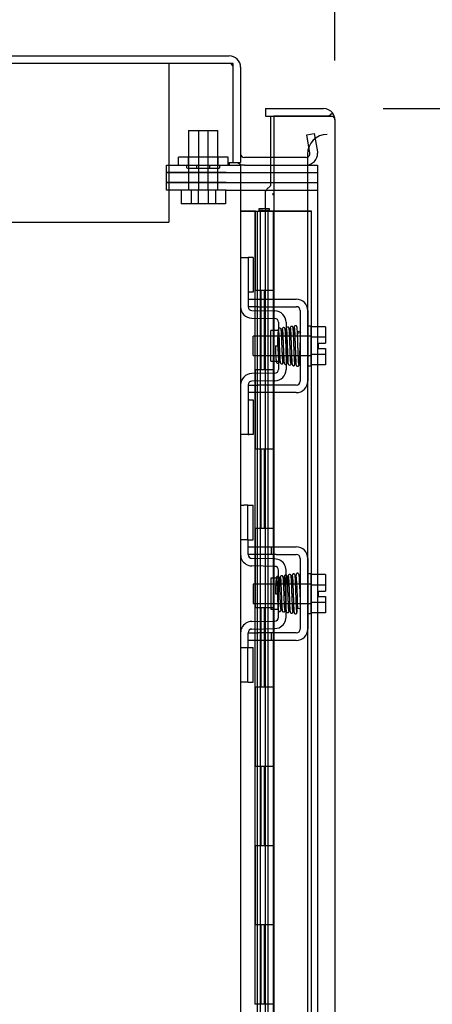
# Model space of a CAD drawing. Header units: inches. Extents: x 1 to 359, y -2 to 239.
# Tile 11 of 51: x 33.56 to 38.75, y 138.55 to 150.97. Entities that reach past the tile are written whole.
import ezdxf
from ezdxf.enums import TextEntityAlignment as Align
from ezdxf.lldxf.tags import DXFTag

# ---------------------------------------------------------------- set-up
doc = ezdxf.new("R2010")
doc.units = ezdxf.units.IN
doc.header["$MEASUREMENT"] = 0
for name, color, linetype in [('COM50677', 7, 'Continuous'), ('COM51497', 7, 'Continuous'), ('COM51498', 7, 'Continuous'), ('COM55595-1', 7, 'Continuous'), ('COM55597-1', 7, 'Continuous'), ('COM55607-1', 7, 'Continuous'), ('COM70098', 7, 'Continuous'), ('COM70112-1', 7, 'Continuous'), ('COM70220', 7, 'Continuous'), ('COM71181-1', 7, 'Continuous'), ('Default', 7, 'Continuous'), ('GSK86006', 7, 'Continuous'), ('NTS86070', 7, 'Continuous'), ('SCC180005', 7, 'Continuous'), ('SCC19011', 7, 'Continuous'), ('SPR20280', 7, 'Continuous'), ('WAF25367', 7, 'Continuous')]:
    doc.layers.add(name, color=color, linetype=linetype)
doc.styles.add('SEACAD_Times_New_Roman', font='times.ttf')
tags = doc.linetypes.add('HIDDEN2', pattern=[0.1875, 0.125, -0.0625]).pattern_tags.tags
tags[6:7] = [DXFTag(74, 4), DXFTag(75, 0), DXFTag(340, '0'), DXFTag(46, 0.0), DXFTag(50, 0.0), DXFTag(44, 0.0), DXFTag(45, 0.0)]
tags[4:5] = [DXFTag(74, 4), DXFTag(75, 0), DXFTag(340, '0'), DXFTag(46, 0.0), DXFTag(50, 0.0), DXFTag(44, 0.0), DXFTag(45, 0.0)]
doc.dimstyles.new('HAMMOND_(STH_-_300x200)', dxfattribs={"dimtxt": 1.5, "dimasz": 1.875, "dimexe": 0.75, "dimexo": 0.75, "dimgap": 0.375, "dimtad": 0, "dimtih": 1, "dimtoh": 1, "dimzin": 0, "dimdsep": 46, "dimtxsty": 'SEACAD_Times_New_Roman', "dimblk1": '_SE_FILLED', "dimblk2": '_SE_FILLED', "dimsah": 1, "dimcen": 0.75, "dimadec": 0, "dimazin": 0, "dimtfac": 0.8, "dimtofl": 0, "dimtmove": 0, "dimatfit": 3, "dimfxl": 0, "dimtolj": 1, "dimtzin": 0, "dimarcsym": 0})

# ---------------------------------------------------------------- blocks, each defined once
blk = doc.blocks.new('SE3')
at = {"layer": 'COM50677', "color": 7, "linetype": 'HIDDEN2'}
for p, q in [((35.433, 150.413), (35.433, 150.228)), ((35.433, 150.228), (35.433, 148.413)), ((23.933, 148.413), (35.433, 148.413))]:
    blk.add_line(p, q, dxfattribs=at)
at = {"layer": 'COM51497', "color": 7, "linetype": 'HIDDEN2'}
for p, q in [((36.434, 147.442), (36.559, 147.442)), ((36.559, 147.442), (37.041, 147.442)), ((36.559, 147.347), (36.434, 147.347)), ((36.559, 147.347), (37.041, 147.347)), ((37.089, 147.299), (37.089, 146.407)), ((37.184, 147.299), (37.184, 146.407)), ((36.434, 146.359), (36.559, 146.359)), ((36.559, 146.264), (36.434, 146.264)), ((37.041, 146.359), (36.559, 146.359)), ((37.041, 146.264), (36.559, 146.264)), ((36.434, 144.317), (36.559, 144.317)), ((36.434, 144.222), (36.434, 144.259)), ((36.559, 144.317), (36.726, 144.317)), ((36.726, 144.317), (36.786, 144.317)), ((36.726, 144.317), (36.726, 144.222)), ((36.786, 144.317), (37.041, 144.317)), ((36.559, 144.222), (36.434, 144.222)), ((36.726, 144.222), (36.559, 144.222)), ((36.786, 144.222), (36.726, 144.222)), ((36.786, 144.222), (37.041, 144.222)), ((37.089, 144.174), (37.089, 143.282)), ((37.184, 144.174), (37.184, 143.282)), ((36.434, 143.234), (36.559, 143.234)), ((36.434, 143.197), (36.434, 143.234)), ((36.559, 143.139), (36.434, 143.139)), ((36.726, 143.234), (36.559, 143.234)), ((36.726, 143.139), (36.559, 143.139)), ((36.786, 143.234), (36.726, 143.234)), ((36.726, 143.234), (36.726, 143.139)), ((36.786, 143.139), (36.726, 143.139)), ((37.041, 143.234), (36.786, 143.234)), ((37.041, 143.139), (36.786, 143.139))]:
    blk.add_line(p, q, dxfattribs=at)
for centre, radius, start, end in [((37.041, 147.299), 0.143, 0, 90), ((37.041, 147.299), 0.048, 0, 90), ((37.041, 146.407), 0.143, 270, 0), ((37.041, 146.407), 0.048, 270, 0), ((37.041, 144.174), 0.143, 0, 90), ((37.041, 144.174), 0.048, 0, 90), ((37.041, 143.282), 0.143, 270, 0), ((37.041, 143.282), 0.048, 270, 0)]:
    blk.add_arc(centre, radius, start, end, dxfattribs=at)
at = {"layer": 'COM51498', "color": 7, "linetype": 'HIDDEN2'}
for p, q in [((36.339, 147.968), (36.434, 147.968)), ((36.434, 147.968), (36.434, 147.718)), ((36.448, 147.968), (36.434, 147.968)), ((36.498, 147.968), (36.448, 147.968)), ((36.498, 147.968), (36.498, 147.531)), ((36.434, 147.718), (36.434, 147.346)), ((36.434, 147.531), (36.448, 147.531)), ((36.498, 147.531), (36.448, 147.531)), ((36.481, 147.298), (36.77, 147.293)), ((36.479, 147.203), (36.768, 147.198)), ((36.816, 147.15), (36.816, 146.556)), ((36.911, 147.15), (36.911, 146.556)), ((36.721, 146.658), (36.721, 147.048)), ((36.816, 147.048), (36.721, 147.048)), ((36.721, 146.658), (36.816, 146.658)), ((36.768, 146.508), (36.479, 146.503)), ((36.77, 146.413), (36.481, 146.408)), ((36.434, 146.36), (36.434, 145.987)), ((36.448, 146.174), (36.434, 146.174)), ((36.448, 146.174), (36.498, 146.174)), ((36.498, 146.174), (36.498, 145.737)), ((36.434, 145.987), (36.434, 145.737)), ((36.434, 145.737), (36.339, 145.737)), ((36.434, 145.737), (36.448, 145.737)), ((36.498, 145.737), (36.448, 145.737)), ((36.339, 144.843), (36.38, 144.843)), ((36.431, 144.843), (36.38, 144.843)), ((36.431, 144.843), (36.498, 144.843)), ((36.431, 144.406), (36.431, 144.843)), ((36.498, 144.406), (36.498, 144.843)), ((36.38, 144.406), (36.339, 144.406)), ((36.431, 144.406), (36.38, 144.406)), ((36.431, 144.406), (36.498, 144.406)), ((36.434, 144.259), (36.434, 144.406)), ((36.77, 144.168), (36.481, 144.173)), ((36.824, 144.156), (36.77, 144.168)), ((36.768, 144.073), (36.479, 144.078)), ((36.816, 143.431), (36.816, 144.025)), ((36.911, 143.431), (36.911, 144.025)), ((36.721, 143.923), (36.721, 143.533)), ((36.816, 143.923), (36.721, 143.923)), ((36.721, 143.533), (36.816, 143.533)), ((36.479, 143.378), (36.768, 143.383)), ((36.481, 143.283), (36.77, 143.288)), ((36.77, 143.288), (36.824, 143.299)), ((36.434, 143.049), (36.434, 143.197)), ((36.339, 143.049), (36.38, 143.049)), ((36.38, 143.049), (36.431, 143.049)), ((36.431, 143.049), (36.498, 143.049)), ((36.431, 142.612), (36.431, 143.049)), ((36.498, 142.612), (36.498, 143.049)), ((36.38, 142.612), (36.339, 142.612)), ((36.431, 142.612), (36.38, 142.612)), ((36.431, 142.612), (36.498, 142.612))]:
    blk.add_line(p, q, dxfattribs=at)
for centre, radius, start, end in [((36.482, 147.346), 0.143, 180, 269), ((36.482, 147.346), 0.048, 180, 269), ((36.768, 147.15), 0.143, 0, 89), ((36.768, 147.15), 0.048, 0, 89), ((36.482, 146.36), 0.143, 91, 180), ((36.768, 146.556), 0.048, 271, 0), ((36.768, 146.556), 0.143, 271, 0), ((36.482, 146.36), 0.048, 91, 180), ((36.482, 144.221), 0.143, 180, 206.9082), ((36.482, 144.221), 0.143, 206.9082, 269), ((36.482, 144.221), 0.048, 180, 269), ((36.768, 144.025), 0.143, 0, 66.6665), ((36.768, 144.025), 0.048, 0, 89), ((36.768, 143.431), 0.048, 271, 0), ((36.768, 143.431), 0.143, 293.3335, 0), ((36.482, 143.235), 0.143, 153.0918, 180), ((36.482, 143.235), 0.143, 91, 153.0918), ((36.482, 143.235), 0.048, 91, 180)]:
    blk.add_arc(centre, radius, start, end, dxfattribs=at)
at = {"layer": 'COM55595-1', "color": 7, "linetype": 'HIDDEN2'}
blk.add_arc((36.97, 148.776), 0.224, 179.797, 186.1302, dxfattribs=at)
at = {"layer": 'COM55597-1', "color": 7, "linetype": 'Continuous'}
for p, q in [((36.651, 149.845), (36.651, 149.75)), ((36.651, 149.845), (37.383, 149.845)), ((36.651, 149.75), (37.383, 149.75)), ((36.72, 149.75), (36.756, 149.75)), ((36.72, 149.228), (36.72, 149.75)), ((36.756, 149.75), (36.756, 91.353)), ((37.383, 149.75), (36.756, 149.75)), ((37.383, 149.75), (37.383, 149.75)), ((37.445, 149.75), (37.383, 149.75)), ((37.383, 149.75), (37.496, 149.75)), ((37.445, 149.75), (37.496, 149.789)), ((37.526, 149.702), (37.526, 91.401)), ((37.526, 149.702), (37.526, 149.702)), ((37.526, 149.702), (37.526, 149.702))]:
    blk.add_line(p, q, dxfattribs=at)
at = {"layer": 'COM55597-1', "color": 7, "linetype": 'HIDDEN2'}
for p, q in [((36.72, 148.875), (36.72, 149.228)), ((36.65, 148.777), (36.65, 125.115))]:
    blk.add_line(p, q, dxfattribs=at)
at = {"layer": 'COM55597-1', "color": 7, "linetype": 'Continuous'}
for start, end in [(37.5036, 90), (0.1561, 37.5036), (0, 0.0762)]:
    blk.add_arc((37.383, 149.702), 0.143, start, end, dxfattribs=at)
blk.add_open_spline([(37.496, 149.75), (37.505, 149.742), (37.513, 149.734), (37.52, 149.722), (37.522, 149.718), (37.525, 149.71), (37.525, 149.706), (37.526, 149.702)], degree=3, knots=[0, 0, 0, 0, 0.5, 0.5, 0.75, 0.75, 1, 1, 1, 1], dxfattribs=at)
at = {"layer": 'COM55597-1', "color": 7, "linetype": 'HIDDEN2'}
blk.add_open_spline([(36.65, 148.777), (36.65, 148.779), (36.651, 148.781), (36.652, 148.793), (36.655, 148.803), (36.667, 148.824), (36.675, 148.834), (36.695, 148.854), (36.707, 148.864), (36.72, 148.875)], degree=3, knots=[0.2029594, 0.2029594, 0.2029594, 0.2029594, 0.25, 0.25, 0.5, 0.5, 0.75, 0.75, 1, 1, 1, 1], dxfattribs=at)
at = {"layer": 'COM55607-1', "color": 7, "linetype": 'Continuous'}
for p, q in [((36.339, 148.551), (36.55, 148.551)), ((36.55, 148.551), (36.754, 148.551)), ((36.55, 147.551), (36.55, 148.551)), ((36.574, 148.56), (36.574, 148.586)), ((36.574, 148.586), (36.624, 148.586)), ((36.624, 148.56), (36.574, 148.56)), ((36.587, 148.56), (36.587, 148.551)), ((36.624, 148.586), (36.649, 148.586)), ((36.624, 148.56), (36.649, 148.56)), ((36.649, 148.586), (36.699, 148.586)), ((36.699, 148.56), (36.649, 148.56)), ((36.687, 148.551), (36.687, 148.56)), ((36.699, 148.586), (36.699, 148.56)), ((36.754, 148.551), (36.756, 148.551)), ((36.754, 147.551), (36.754, 148.551)), ((36.754, 147.551), (36.55, 147.551)), ((36.55, 146.551), (36.55, 147.551)), ((36.754, 147.551), (36.55, 147.551)), ((36.754, 146.551), (36.754, 147.551)), ((36.754, 146.551), (36.55, 146.551)), ((36.754, 146.551), (36.55, 146.551)), ((36.55, 145.551), (36.55, 146.551)), ((36.754, 145.551), (36.754, 146.551)), ((36.754, 145.551), (36.55, 145.551)), ((36.55, 144.551), (36.55, 145.551)), ((36.754, 145.551), (36.55, 145.551)), ((36.754, 144.551), (36.754, 145.551)), ((36.754, 144.551), (36.55, 144.551)), ((36.754, 144.551), (36.55, 144.551)), ((36.55, 143.551), (36.55, 144.551)), ((36.754, 143.551), (36.754, 144.551)), ((36.754, 143.551), (36.55, 143.551)), ((36.55, 142.551), (36.55, 143.551)), ((36.754, 143.551), (36.55, 143.551)), ((36.754, 142.551), (36.754, 143.551)), ((36.754, 142.551), (36.55, 142.551)), ((36.754, 142.551), (36.55, 142.551)), ((36.55, 141.551), (36.55, 142.551)), ((36.754, 141.551), (36.754, 142.551)), ((36.754, 141.551), (36.55, 141.551)), ((36.55, 140.551), (36.55, 141.551)), ((36.754, 141.551), (36.55, 141.551)), ((36.754, 140.551), (36.754, 141.551)), ((36.754, 140.551), (36.55, 140.551)), ((36.754, 140.551), (36.55, 140.551)), ((36.55, 139.551), (36.55, 140.551)), ((36.754, 139.551), (36.754, 140.551)), ((36.754, 139.551), (36.55, 139.551)), ((36.55, 138.551), (36.55, 139.551)), ((36.754, 139.551), (36.55, 139.551)), ((36.754, 138.551), (36.754, 139.551)), ((36.754, 138.551), (36.55, 138.551)), ((36.754, 138.551), (36.55, 138.551)), ((36.55, 137.551), (36.55, 138.551)), ((36.754, 137.551), (36.754, 138.551))]:
    blk.add_line(p, q, dxfattribs=at)
at = {"layer": 'COM55607-1', "color": 7, "linetype": 'HIDDEN2'}
for p, q in [((36.401, 148.551), (36.339, 148.551)), ((36.525, 148.551), (36.401, 148.551)), ((36.52, 148.551), (36.52, 147.551)), ((36.525, 148.551), (36.647, 148.551)), ((36.525, 147.551), (36.525, 148.551)), ((36.587, 148.551), (36.587, 92.551)), ((36.647, 148.551), (36.647, 147.551)), ((36.647, 148.551), (36.687, 148.551)), ((36.687, 92.551), (36.687, 148.551)), ((36.692, 148.551), (36.687, 148.551)), ((36.717, 148.551), (36.692, 148.551)), ((37.232, 148.551), (36.717, 148.551)), ((36.756, 148.551), (37.232, 148.551)), ((37.232, 92.551), (37.232, 148.551)), ((36.55, 147.551), (36.52, 147.551)), ((36.52, 147.551), (36.52, 146.551)), ((36.647, 147.551), (36.52, 147.551)), ((36.595, 147.551), (36.595, 146.551)), ((36.637, 147.551), (36.637, 146.551)), ((36.692, 147.551), (36.637, 147.551)), ((36.55, 146.551), (36.52, 146.551)), ((36.647, 146.551), (36.52, 146.551)), ((36.52, 146.551), (36.52, 145.551)), ((36.525, 145.551), (36.525, 146.551)), ((36.692, 146.551), (36.637, 146.551)), ((36.647, 146.551), (36.647, 145.551)), ((36.55, 145.551), (36.52, 145.551)), ((36.52, 145.551), (36.52, 144.551)), ((36.647, 145.551), (36.52, 145.551)), ((36.595, 145.551), (36.595, 144.551)), ((36.637, 145.551), (36.637, 144.551)), ((36.692, 145.551), (36.637, 145.551)), ((36.55, 144.551), (36.52, 144.551)), ((36.647, 144.551), (36.52, 144.551)), ((36.52, 144.551), (36.52, 143.551)), ((36.525, 143.551), (36.525, 144.551)), ((36.692, 144.551), (36.637, 144.551)), ((36.647, 144.551), (36.647, 143.551)), ((36.55, 143.551), (36.52, 143.551)), ((36.52, 143.551), (36.52, 142.551)), ((36.647, 143.551), (36.52, 143.551)), ((36.595, 143.551), (36.595, 142.551)), ((36.637, 143.551), (36.637, 142.551)), ((36.692, 143.551), (36.637, 143.551)), ((36.55, 142.551), (36.52, 142.551)), ((36.647, 142.551), (36.52, 142.551)), ((36.52, 142.551), (36.52, 141.551)), ((36.525, 141.551), (36.525, 142.551)), ((36.692, 142.551), (36.637, 142.551)), ((36.647, 142.551), (36.647, 141.551)), ((36.55, 141.551), (36.52, 141.551)), ((36.52, 141.551), (36.52, 140.551)), ((36.647, 141.551), (36.52, 141.551)), ((36.595, 141.551), (36.595, 140.551)), ((36.637, 141.551), (36.637, 140.551)), ((36.692, 141.551), (36.637, 141.551)), ((36.55, 140.551), (36.52, 140.551)), ((36.647, 140.551), (36.52, 140.551)), ((36.52, 140.551), (36.52, 139.551)), ((36.525, 139.551), (36.525, 140.551)), ((36.692, 140.551), (36.637, 140.551)), ((36.647, 140.551), (36.647, 139.551)), ((36.55, 139.551), (36.52, 139.551)), ((36.52, 139.551), (36.52, 138.551)), ((36.647, 139.551), (36.52, 139.551)), ((36.595, 139.551), (36.595, 138.551)), ((36.637, 139.551), (36.637, 138.551)), ((36.692, 139.551), (36.637, 139.551)), ((36.55, 138.551), (36.52, 138.551))]:
    blk.add_line(p, q, dxfattribs=at)
at = {"layer": 'COM70098', "color": 7, "linetype": 'HIDDEN2'}
for p, q in [((35.407, 149.038), (35.407, 149.133)), ((35.407, 149.133), (36.157, 149.133)), ((36.157, 149.133), (36.196, 149.133)), ((36.157, 149.038), (35.407, 149.038)), ((36.157, 149.038), (37.306, 149.038)), ((35.407, 148.818), (35.407, 148.913)), ((35.407, 148.913), (36.157, 148.913)), ((36.157, 148.913), (37.306, 148.913)), ((36.157, 148.818), (35.407, 148.818)), ((36.157, 148.818), (37.306, 148.818))]:
    blk.add_line(p, q, dxfattribs=at)
at = {"layer": 'COM70112-1', "color": 7, "linetype": 'Continuous'}
for p, q in [((23.746, 150.508), (36.196, 150.508)), ((36.339, 150.365), (36.339, 149.163)), ((36.756, 149.228), (36.387, 149.228)), ((36.244, 149.163), (36.339, 149.163))]:
    blk.add_line(p, q, dxfattribs=at)
at = {"layer": 'COM70112-1', "color": 7, "linetype": 'HIDDEN2'}
for p, q in [((37.172, 149.513), (37.265, 149.53)), ((37.212, 149.284), (37.172, 149.513)), ((37.265, 149.53), (37.306, 149.301)), ((37.165, 149.228), (36.756, 149.228)), ((37.212, 149.266), (37.212, 149.284)), ((37.306, 149.301), (37.308, 149.283))]:
    blk.add_line(p, q, dxfattribs=at)
at = {"layer": 'COM70112-1', "color": 7, "linetype": 'Continuous'}
for centre, radius, start, end in [((36.196, 150.365), 0.143, 0, 90), ((36.387, 149.276), 0.048, 180, 270), ((36.387, 149.276), 0.143, 232.2051, 270)]:
    blk.add_arc(centre, radius, start, end, dxfattribs=at)
at = {"layer": 'COM70112-1', "color": 7, "linetype": 'HIDDEN2'}
for centre, radius, start, end in [((36.196, 150.365), 0.048, 0, 90), ((37.165, 149.276), 0.143, 270, 2.9658), ((37.165, 149.276), 0.048, 270, 348.6027)]:
    blk.add_arc(centre, radius, start, end, dxfattribs=at)
at = {"layer": 'COM70220', "color": 7, "linetype": 'HIDDEN2'}
for p, q in [((37.181, 149.269), (37.181, 149.019)), ((37.181, 149.019), (37.181, 91.872))]:
    blk.add_line(p, q, dxfattribs=at)
blk.add_arc((37.431, 149.269), 0.25, 90, 180, dxfattribs=at)
at = {"layer": 'COM71181-1', "color": 7, "linetype": 'Continuous'}
for p, q in [((36.244, 150.413), (23.794, 150.413)), ((36.244, 149.163), (36.244, 150.413)), ((36.196, 149.163), (36.196, 149.133)), ((36.196, 149.163), (36.244, 149.163)), ((36.196, 149.133), (36.339, 149.133)), ((36.339, 149.133), (36.339, 91.758)), ((36.387, 149.133), (36.339, 149.133)), ((36.387, 149.133), (36.756, 149.133))]:
    blk.add_line(p, q, dxfattribs=at)
at = {"layer": 'COM71181-1', "color": 7, "linetype": 'HIDDEN2'}
for p, q in [((36.756, 149.133), (37.306, 149.133)), ((37.306, 149.133), (37.306, 91.758))]:
    blk.add_line(p, q, dxfattribs=at)
at = {"layer": 'GSK86006', "color": 7, "linetype": 'HIDDEN2'}
for p, q in [((35.407, 148.913), (35.407, 149.038)), ((35.407, 149.038), (36.157, 149.038)), ((36.157, 149.038), (37.306, 149.038)), ((36.157, 148.913), (35.407, 148.913)), ((36.157, 148.913), (37.306, 148.913))]:
    blk.add_line(p, q, dxfattribs=at)
at = {"layer": 'NTS86070', "color": 7, "linetype": 'HIDDEN2'}
for p, q in [((35.681, 149.233), (35.556, 149.233)), ((35.556, 149.133), (35.556, 149.233)), ((36.181, 149.233), (35.681, 149.233)), ((35.681, 149.133), (35.681, 149.233)), ((36.056, 149.133), (36.056, 149.233)), ((36.181, 149.133), (36.181, 149.233)), ((35.659, 149.133), (35.659, 149.103)), ((35.784, 149.133), (35.784, 149.103)), ((35.952, 149.103), (35.952, 149.133)), ((36.077, 149.103), (36.077, 149.133)), ((35.669, 149.093), (35.794, 149.093)), ((35.794, 149.093), (36.067, 149.093))]:
    blk.add_line(p, q, dxfattribs=at)
for centre, start, end in [((35.669, 149.103), 180, 270), ((35.794, 149.103), 180, 270), ((35.942, 149.103), 270, 0), ((36.067, 149.103), 270, 0)]:
    blk.add_arc(centre, 0.01, start, end, dxfattribs=at)
at = {"layer": 'SCC180005', "color": 7, "linetype": 'HIDDEN2'}
for p, q in [((35.683, 149.568), (35.808, 149.568)), ((35.683, 149.568), (35.683, 148.818)), ((35.808, 149.568), (36.054, 149.568)), ((35.808, 149.568), (35.808, 148.818)), ((35.929, 148.818), (35.929, 149.568)), ((36.054, 148.818), (36.054, 149.568)), ((35.59, 148.818), (35.59, 148.644)), ((35.715, 148.818), (35.715, 148.644)), ((35.806, 148.818), (35.806, 148.644)), ((35.931, 148.818), (35.931, 148.644)), ((36.022, 148.818), (36.022, 148.644)), ((36.147, 148.818), (36.147, 148.644)), ((35.715, 148.644), (35.59, 148.644)), ((35.931, 148.644), (35.715, 148.644)), ((36.147, 148.644), (35.931, 148.644))]:
    blk.add_line(p, q, dxfattribs=at)
at = {"layer": 'SCC19011', "color": 7, "linetype": 'HIDDEN2'}
for p, q in [((37.41, 147.094), (37.229, 147.094)), ((37.41, 147.094), (37.41, 146.962)), ((36.497, 146.731), (36.497, 146.975)), ((37.229, 146.975), (36.497, 146.975)), ((37.41, 146.962), (37.229, 146.962)), ((37.315, 146.887), (37.41, 146.887)), ((37.315, 146.887), (37.315, 146.819)), ((37.41, 146.962), (37.41, 146.887)), ((37.41, 146.744), (37.229, 146.744)), ((37.315, 146.819), (37.41, 146.819)), ((37.41, 146.819), (37.41, 146.744)), ((37.41, 146.744), (37.41, 146.612)), ((36.497, 146.731), (37.229, 146.731)), ((37.41, 146.612), (37.229, 146.612)), ((37.41, 143.969), (37.229, 143.969)), ((37.41, 143.969), (37.41, 143.837)), ((36.497, 143.85), (36.497, 143.606)), ((37.229, 143.85), (36.497, 143.85)), ((37.41, 143.837), (37.229, 143.837)), ((37.315, 143.762), (37.315, 143.694)), ((37.315, 143.762), (37.41, 143.762)), ((37.41, 143.837), (37.41, 143.762)), ((37.315, 143.694), (37.41, 143.694)), ((37.41, 143.694), (37.41, 143.619)), ((36.497, 143.606), (37.229, 143.606)), ((37.41, 143.619), (37.229, 143.619)), ((37.41, 143.619), (37.41, 143.487)), ((37.41, 143.487), (37.229, 143.487))]:
    blk.add_line(p, q, dxfattribs=at)
at = {"layer": 'SPR20280', "color": 7, "linetype": 'HIDDEN2'}
for p, q in [((36.777, 146.853), (36.812, 146.853)), ((36.777, 143.728), (36.802, 143.728))]:
    blk.add_line(p, q, dxfattribs=at)
for centre, radius, start, end in [((32.167, 147.029), 4.891, 359.5941, 359.9583), ((32.139, 147.03), 4.954, 355.1676, 359.9373), ((36.957, 146.628), 0.0181, 180.2962, 0.6354), ((32.167, 143.551), 4.891, 0.0417, 4.8553), ((32.139, 143.55), 4.954, 0.0627, 4.8324)]:
    blk.add_arc(centre, radius, start, end, dxfattribs=at)
blk.add_ellipse((37.075, 147.025), major_axis=(0.0175, 0), ratio=0.707107, dxfattribs=at)
for start_param, end_param in [(3.144278, 6.283185), (0, 0.029803)]:
    blk.add_ellipse((37.075, 143.555), major_axis=(0.0175, 0), ratio=0.707107, start_param=start_param, end_param=end_param, dxfattribs=at)
for points, knots in [([(36.873, 146.646), (36.872, 146.651), (36.871, 146.659), (36.868, 146.693), (36.866, 146.735), (36.864, 146.782), (36.862, 146.829), (36.86, 146.886), (36.858, 146.946), (36.855, 147), (36.853, 147.035), (36.85, 147.056), (36.849, 147.068), (36.838, 147.075), (36.831, 147.076), (36.824, 147.075), (36.818, 147.07), (36.814, 147.064), (36.812, 147.053), (36.81, 147.028), (36.807, 146.992), (36.806, 146.953), (36.804, 146.905), (36.802, 146.87), (36.802, 146.853)], [0, 0, 0, 0, 0.0498436, 0.0967002, 0.1405955, 0.1815314, 0.2194862, 0.2544765, 0.3152997, 0.3654619, 0.409652, 0.4485892, 0.4814188, 0.4889058, 0.495916, 0.5065238, 0.5135393, 0.5236157, 0.5577634, 0.6106645, 0.6440309, 0.6818562, 0.7241002, 0.764095, 0.764095, 0.764095, 0.764095]), ([(36.817, 147.048), (36.817, 147.047), (36.818, 147.041), (36.819, 147.019), (36.821, 146.985), (36.823, 146.947), (36.825, 146.897), (36.827, 146.839), (36.829, 146.776), (36.832, 146.715), (36.835, 146.663), (36.837, 146.65), (36.838, 146.643)], [0.5312571, 0.5312571, 0.5312571, 0.5312571, 0.5585929, 0.6096433, 0.6421085, 0.6791741, 0.7208841, 0.7672768, 0.8183419, 0.8741554, 0.9346781, 1, 1, 1, 1]), ([(36.862, 147.058), (36.861, 147.05), (36.859, 147.027), (36.857, 146.992), (36.856, 146.976)], [0.1087958, 0.1087958, 0.1087958, 0.1087958, 0.2223565, 0.3065223, 0.3065223, 0.3065223, 0.3065223]), ([(36.9, 147.065), (36.9, 147.068), (36.899, 147.073), (36.893, 147.08), (36.886, 147.084), (36.879, 147.084), (36.872, 147.082), (36.867, 147.077), (36.864, 147.072), (36.864, 147.068), (36.864, 147.066)], [0, 0, 0, 0, 0.160978, 0.319941, 0.465269, 0.591846, 0.711965, 0.822973, 0.919786, 1, 1, 1, 1]), ([(36.864, 147.064), (36.865, 147.062), (36.867, 147.056), (36.869, 147.026), (36.871, 146.985), (36.873, 146.938), (36.875, 146.889), (36.877, 146.83), (36.88, 146.765), (36.882, 146.707), (36.885, 146.667), (36.886, 146.644), (36.89, 146.624), (36.906, 146.617), (36.918, 146.62), (36.925, 146.631), (36.926, 146.642), (36.928, 146.667), (36.93, 146.698), (36.931, 146.716), (36.931, 146.723)], [0, 0, 0, 0, 0.0490679, 0.095301, 0.1387049, 0.1792256, 0.2168316, 0.2515124, 0.3116979, 0.3614591, 0.4053465, 0.4437863, 0.4807605, 0.5002516, 0.5126381, 0.5301382, 0.5631975, 0.6133029, 0.6453829, 0.6655854, 0.6655854, 0.6655854, 0.6655854]), ([(36.921, 146.646), (36.921, 146.646), (36.92, 146.653), (36.919, 146.676), (36.917, 146.715), (36.915, 146.757), (36.913, 146.811), (36.911, 146.874), (36.908, 146.942), (36.905, 147.004), (36.902, 147.054), (36.9, 147.063), (36.899, 147.068)], [0.5252176, 0.5252176, 0.5252176, 0.5252176, 0.5500519, 0.604828, 0.6390024, 0.6775462, 0.720453, 0.7677407, 0.8193455, 0.8752892, 0.9355028, 1, 1, 1, 1]), ([(36.913, 147.072), (36.912, 147.067), (36.91, 147.056), (36.908, 147.021), (36.907, 146.993), (36.906, 146.98)], [0, 0, 0, 0, 0.0497131, 0.0964498, 0.1332447, 0.1332447, 0.1332447, 0.1332447]), ([(36.948, 147.077), (36.948, 147.077), (36.948, 147.079), (36.947, 147.082), (36.945, 147.084), (36.943, 147.087), (36.94, 147.089), (36.937, 147.09), (36.933, 147.091), (36.927, 147.091), (36.919, 147.087), (36.914, 147.078), (36.913, 147.072), (36.912, 147.068)], [0.0423433, 0.0423433, 0.0423433, 0.0423433, 0.0780693, 0.1166064, 0.1566075, 0.1991192, 0.2448555, 0.2942488, 0.3475582, 0.468612, 0.6213089, 0.801496, 1, 1, 1, 1]), ([(36.915, 147.069), (36.915, 147.07), (36.916, 147.068), (36.919, 147.042), (36.921, 146.993), (36.923, 146.943), (36.925, 146.9), (36.927, 146.853), (36.928, 146.805), (36.93, 146.758), (36.932, 146.715), (36.934, 146.678), (36.935, 146.649), (36.937, 146.629), (36.938, 146.627), (36.939, 146.626)], [0.0493682, 0.0493682, 0.0493682, 0.0493682, 0.1041505, 0.2141198, 0.3297994, 0.3901531, 0.4519694, 0.5152557, 0.5800319, 0.6463064, 0.7140466, 0.7832821, 0.8540388, 0.9262663, 0.9997798, 0.9997798, 0.9997798, 0.9997798]), ([(36.974, 146.63), (36.973, 146.632), (36.971, 146.637), (36.968, 146.681), (36.965, 146.75), (36.963, 146.824), (36.96, 146.886), (36.959, 146.932), (36.957, 146.976), (36.955, 147.015), (36.953, 147.047), (36.951, 147.069), (36.95, 147.078), (36.949, 147.078), (36.948, 147.078)], [0.0031575, 0.0031575, 0.0031575, 0.0031575, 0.106276, 0.2177664, 0.3343795, 0.4562757, 0.5195077, 0.5840716, 0.6500082, 0.7172741, 0.7858907, 0.8559002, 0.9272657, 0.9562295, 0.9562295, 0.9562295, 0.9562295]), ([(36.963, 147.082), (36.962, 147.077), (36.96, 147.055), (36.958, 147.013), (36.957, 146.986), (36.956, 146.984)], [0.1097302, 0.1097302, 0.1097302, 0.1097302, 0.2224256, 0.3403895, 0.3502806, 0.3502806, 0.3502806, 0.3502806]), ([(37.001, 147.075), (37.001, 147.081), (37, 147.087), (36.993, 147.095), (36.987, 147.098), (36.982, 147.099), (36.979, 147.099), (36.975, 147.098), (36.972, 147.096), (36.969, 147.093), (36.966, 147.089), (36.965, 147.085), (36.965, 147.083), (36.965, 147.081)], [0, 0, 0, 0, 0.324319, 0.462115, 0.581304, 0.633213, 0.682431, 0.732423, 0.783847, 0.836789, 0.89085, 0.94542, 1, 1, 1, 1]), ([(36.966, 147.077), (36.966, 147.07), (36.968, 147.056), (36.971, 147.003), (36.974, 146.934), (36.976, 146.854), (36.979, 146.774), (36.982, 146.703), (36.985, 146.648), (36.986, 146.632), (36.987, 146.623)], [0, 0, 0, 0, 0.123677, 0.247763, 0.372182, 0.497025, 0.622181, 0.747773, 0.873664, 1, 1, 1, 1]), ([(37.022, 146.625), (37.021, 146.634), (37.02, 146.649), (37.017, 146.704), (37.014, 146.774), (37.011, 146.854), (37.009, 146.934), (37.006, 147.004), (37.003, 147.057), (37.001, 147.072), (37, 147.079)], [0, 0, 0, 0, 0.125356, 0.250547, 0.375714, 0.500726, 0.625702, 0.75054, 0.875328, 1, 1, 1, 1]), ([(37.014, 147.091), (37.013, 147.088), (37.011, 147.08), (37.009, 147.038), (37.007, 147.003), (37.006, 146.991)], [0, 0, 0, 0, 0.1087369, 0.2223139, 0.2823724, 0.2823724, 0.2823724, 0.2823724]), ([(37.049, 147.089), (37.049, 147.091), (37.049, 147.094), (37.048, 147.098), (37.045, 147.101), (37.041, 147.105), (37.035, 147.107), (37.028, 147.107), (37.022, 147.105), (37.017, 147.1), (37.014, 147.094), (37.013, 147.091), (37.013, 147.089)], [0, 0, 0, 0, 0.065589, 0.134096, 0.204, 0.273642, 0.405923, 0.527776, 0.652215, 0.775569, 0.89228, 1, 1, 1, 1]), ([(37.014, 147.087), (37.015, 147.086), (37.017, 147.081), (37.02, 147.037), (37.022, 146.978), (37.024, 146.919), (37.026, 146.871), (37.028, 146.82), (37.029, 146.77), (37.031, 146.723), (37.033, 146.68), (37.035, 146.645), (37.037, 146.621), (37.038, 146.61), (37.039, 146.609), (37.039, 146.609)], [0.0084013, 0.0084013, 0.0084013, 0.0084013, 0.1047673, 0.2149815, 0.3308118, 0.3911182, 0.4528716, 0.5160814, 0.5807303, 0.6468516, 0.7144807, 0.783578, 0.8541849, 0.926338, 0.9626406, 0.9626406, 0.9626406, 0.9626406]), ([(37.074, 146.616), (37.073, 146.616), (37.072, 146.618), (37.069, 146.649), (37.067, 146.703), (37.065, 146.758), (37.063, 146.805), (37.061, 146.855), (37.06, 146.906), (37.058, 146.956), (37.056, 147.001), (37.054, 147.04), (37.053, 147.07), (37.051, 147.088), (37.05, 147.091), (37.049, 147.091)], [0.041658, 0.041658, 0.041658, 0.041658, 0.1062331, 0.2177365, 0.3345116, 0.3951575, 0.4571173, 0.5204025, 0.5850154, 0.650919, 0.7181243, 0.7866617, 0.856475, 0.927577, 0.9945625, 0.9945625, 0.9945625, 0.9945625]), ([(36.777, 146.853), (36.777, 146.838), (36.778, 146.812), (36.78, 146.771), (36.781, 146.734), (36.783, 146.703), (36.785, 146.677), (36.787, 146.659), (36.788, 146.649), (36.789, 146.649), (36.789, 146.649)], [0, 0, 0, 0, 0.1236932, 0.2477957, 0.3722334, 0.4970307, 0.6222178, 0.7477992, 0.8737106, 0.9604174, 0.9604174, 0.9604174, 0.9604174]), ([(36.824, 146.654), (36.823, 146.654), (36.823, 146.654), (36.821, 146.663), (36.82, 146.68), (36.818, 146.705), (36.816, 146.736), (36.815, 146.772), (36.813, 146.812), (36.812, 146.838), (36.812, 146.853)], [0.0491745, 0.0491745, 0.0491745, 0.0491745, 0.1247815, 0.2496118, 0.3745487, 0.4995316, 0.6245497, 0.7496304, 0.874808, 1, 1, 1, 1]), ([(36.789, 146.651), (36.789, 146.649), (36.789, 146.647), (36.791, 146.643), (36.793, 146.639), (36.796, 146.637), (36.8, 146.635), (36.804, 146.633), (36.81, 146.633), (36.817, 146.636), (36.822, 146.641), (36.825, 146.648), (36.825, 146.651), (36.825, 146.654)], [0, 0, 0, 0, 0.058977, 0.121112, 0.184968, 0.249019, 0.31194, 0.372841, 0.48981, 0.614536, 0.743768, 0.872723, 1, 1, 1, 1]), ([(36.825, 146.65), (36.826, 146.654), (36.827, 146.66), (36.829, 146.691), (36.831, 146.718), (36.831, 146.732)], [0, 0, 0, 0, 0.0491727, 0.0954645, 0.1386905, 0.1386905, 0.1386905, 0.1386905]), ([(36.837, 146.647), (36.838, 146.644), (36.839, 146.638), (36.844, 146.631), (36.851, 146.626), (36.858, 146.625), (36.864, 146.627), (36.868, 146.63), (36.87, 146.632), (36.872, 146.635), (36.873, 146.637), (36.874, 146.64), (36.874, 146.642), (36.874, 146.643)], [0, 0, 0, 0, 0.180774, 0.350248, 0.499828, 0.623642, 0.733222, 0.784403, 0.832779, 0.878274, 0.921007, 0.961361, 1, 1, 1, 1]), ([(36.876, 146.646), (36.877, 146.651), (36.879, 146.673), (36.881, 146.708), (36.881, 146.727)], [0.1070599, 0.1070599, 0.1070599, 0.1070599, 0.2191639, 0.3205784, 0.3205784, 0.3205784, 0.3205784]), ([(36.974, 146.626), (36.975, 146.629), (36.977, 146.635), (36.979, 146.674), (36.981, 146.706), (36.981, 146.717)], [0, 0, 0, 0, 0.1069729, 0.2190176, 0.2772299, 0.2772299, 0.2772299, 0.2772299]), ([(36.987, 146.628), (36.987, 146.622), (36.988, 146.615), (36.995, 146.607), (37.001, 146.604), (37.006, 146.603), (37.009, 146.603), (37.013, 146.604), (37.016, 146.606), (37.019, 146.609), (37.022, 146.612), (37.023, 146.617), (37.023, 146.619), (37.023, 146.621)], [0, 0, 0, 0, 0.337377, 0.476585, 0.593946, 0.643993, 0.690857, 0.738213, 0.787078, 0.837877, 0.890521, 0.944659, 1, 1, 1, 1]), ([(37.025, 146.618), (37.026, 146.622), (37.028, 146.644), (37.03, 146.686), (37.031, 146.713), (37.031, 146.714)], [0.1075026, 0.1075026, 0.1075026, 0.1075026, 0.219859, 0.336958, 0.3455788, 0.3455788, 0.3455788, 0.3455788]), ([(37.039, 146.612), (37.039, 146.611), (37.04, 146.61), (37.04, 146.607), (37.041, 146.604), (37.043, 146.602), (37.045, 146.599), (37.048, 146.597), (37.051, 146.596), (37.055, 146.595), (37.061, 146.595), (37.069, 146.599), (37.074, 146.607), (37.075, 146.613), (37.076, 146.617)], [0, 0, 0, 0, 0.03948, 0.078027, 0.11705, 0.157795, 0.20119, 0.247813, 0.297965, 0.351797, 0.472995, 0.624898, 0.803476, 1, 1, 1, 1]), ([(36.788, 143.93), (36.788, 143.929), (36.787, 143.922), (36.785, 143.903), (36.783, 143.878), (36.781, 143.846), (36.78, 143.809), (36.778, 143.769), (36.777, 143.743), (36.777, 143.728)], [0.1262894, 0.1262894, 0.1262894, 0.1262894, 0.2522008, 0.3777822, 0.5029693, 0.6277666, 0.7522043, 0.8763068, 1, 1, 1, 1]), ([(36.825, 143.927), (36.825, 143.93), (36.824, 143.936), (36.818, 143.943), (36.811, 143.947), (36.804, 143.947), (36.797, 143.945), (36.792, 143.941), (36.789, 143.935), (36.789, 143.932), (36.789, 143.93)], [0, 0, 0, 0, 0.171749, 0.337669, 0.486578, 0.613302, 0.730062, 0.835396, 0.925606, 1, 1, 1, 1]), ([(36.79, 143.927), (36.791, 143.924), (36.792, 143.917), (36.794, 143.886), (36.797, 143.846), (36.799, 143.801), (36.8, 143.754), (36.803, 143.698), (36.805, 143.638), (36.808, 143.584), (36.81, 143.547), (36.812, 143.527), (36.816, 143.51), (36.831, 143.503), (36.84, 143.506), (36.846, 143.511), (36.849, 143.517), (36.852, 143.529), (36.854, 143.554), (36.855, 143.583), (36.856, 143.6), (36.856, 143.605)], [0, 0, 0, 0, 0.0490514, 0.0952673, 0.1386509, 0.1791504, 0.2167305, 0.2513805, 0.3114904, 0.3611945, 0.4050506, 0.4434983, 0.4785021, 0.4956238, 0.5070082, 0.5143821, 0.5252034, 0.5593817, 0.6109134, 0.643602, 0.6601314, 0.6601314, 0.6601314, 0.6601314]), ([(36.846, 143.533), (36.846, 143.533), (36.846, 143.539), (36.844, 143.56), (36.842, 143.595), (36.84, 143.633), (36.838, 143.683), (36.836, 143.742), (36.833, 143.805), (36.831, 143.865), (36.828, 143.915), (36.826, 143.925), (36.825, 143.931)], [0.5328988, 0.5328988, 0.5328988, 0.5328988, 0.5569074, 0.6092128, 0.6423045, 0.6799166, 0.7220481, 0.7687139, 0.8198491, 0.8754774, 0.935522, 1, 1, 1, 1]), ([(36.838, 143.937), (36.837, 143.932), (36.836, 143.924), (36.834, 143.891), (36.832, 143.863), (36.831, 143.848)], [0, 0, 0, 0, 0.0498287, 0.096661, 0.1398853, 0.1398853, 0.1398853, 0.1398853]), ([(36.874, 143.937), (36.874, 143.938), (36.874, 143.94), (36.873, 143.943), (36.872, 143.945), (36.871, 143.948), (36.868, 143.95), (36.865, 143.953), (36.859, 143.955), (36.852, 143.954), (36.845, 143.951), (36.839, 143.943), (36.838, 143.937), (36.837, 143.933)], [0, 0, 0, 0, 0.035882, 0.073188, 0.112909, 0.155738, 0.202044, 0.251913, 0.361271, 0.485727, 0.637722, 0.812554, 1, 1, 1, 1]), ([(36.839, 143.933), (36.84, 143.933), (36.841, 143.931), (36.844, 143.903), (36.846, 143.855), (36.849, 143.806), (36.85, 143.764), (36.852, 143.72), (36.853, 143.675), (36.855, 143.631), (36.857, 143.591), (36.859, 143.556), (36.861, 143.531), (36.863, 143.514), (36.864, 143.513), (36.864, 143.512)], [0.0386163, 0.0386163, 0.0386163, 0.0386163, 0.1041999, 0.2141673, 0.3298094, 0.3901346, 0.4519229, 0.5151799, 0.5799285, 0.646185, 0.7139159, 0.7831552, 0.853933, 0.9262015, 0.98991, 0.98991, 0.98991, 0.98991]), ([(36.899, 143.517), (36.898, 143.518), (36.896, 143.522), (36.894, 143.56), (36.89, 143.623), (36.888, 143.692), (36.886, 143.751), (36.884, 143.796), (36.882, 143.838), (36.88, 143.876), (36.879, 143.907), (36.877, 143.929), (36.875, 143.94), (36.874, 143.94), (36.874, 143.94)], [0.0138524, 0.0138524, 0.0138524, 0.0138524, 0.1062824, 0.2178177, 0.3344917, 0.4564531, 0.5197117, 0.5842959, 0.6502411, 0.7175013, 0.7860951, 0.8560626, 0.9273599, 0.9665702, 0.9665702, 0.9665702, 0.9665702]), ([(36.948, 143.51), (36.947, 143.516), (36.945, 143.527), (36.943, 143.564), (36.941, 143.61), (36.939, 143.66), (36.937, 143.71), (36.935, 143.77), (36.933, 143.834), (36.93, 143.889), (36.928, 143.924), (36.925, 143.943), (36.923, 143.952), (36.919, 143.958), (36.912, 143.962), (36.906, 143.963), (36.899, 143.962), (36.893, 143.957), (36.89, 143.951), (36.887, 143.939), (36.885, 143.913), (36.883, 143.878), (36.882, 143.859), (36.881, 143.852)], [0, 0, 0, 0, 0.0498062, 0.0966276, 0.140488, 0.1813946, 0.2193247, 0.2542949, 0.3151029, 0.3652644, 0.4095039, 0.4485899, 0.4658122, 0.4799438, 0.4861373, 0.4916742, 0.500166, 0.5061157, 0.5157515, 0.5507685, 0.6061814, 0.6406611, 0.6597863, 0.6597863, 0.6597863, 0.6597863]), ([(36.892, 143.934), (36.892, 143.934), (36.893, 143.928), (36.894, 143.906), (36.896, 143.871), (36.898, 143.832), (36.9, 143.782), (36.902, 143.721), (36.904, 143.654), (36.907, 143.588), (36.91, 143.532), (36.912, 143.516), (36.913, 143.508)], [0.5362763, 0.5362763, 0.5362763, 0.5362763, 0.5625298, 0.6122564, 0.6441552, 0.6807294, 0.7220204, 0.7680595, 0.8188387, 0.874429, 0.9347864, 1, 1, 1, 1]), ([(36.939, 143.955), (36.938, 143.952), (36.936, 143.947), (36.934, 143.907), (36.932, 143.873), (36.931, 143.858)], [0, 0, 0, 0, 0.1086563, 0.2221233, 0.29424, 0.29424, 0.29424, 0.29424]), ([(36.975, 143.952), (36.974, 143.955), (36.974, 143.959), (36.97, 143.964), (36.966, 143.968), (36.96, 143.971), (36.953, 143.971), (36.947, 143.968), (36.942, 143.964), (36.939, 143.958), (36.939, 143.954), (36.938, 143.953)], [0, 0, 0, 0, 0.147667, 0.223434, 0.298136, 0.43794, 0.563031, 0.685887, 0.803032, 0.90871, 1, 1, 1, 1]), ([(36.939, 143.951), (36.94, 143.949), (36.942, 143.943), (36.945, 143.897), (36.947, 143.839), (36.95, 143.783), (36.951, 143.737), (36.953, 143.689), (36.955, 143.641), (36.956, 143.596), (36.958, 143.557), (36.96, 143.525), (36.962, 143.503), (36.964, 143.495), (36.965, 143.495), (36.965, 143.495)], [0, 0, 0, 0, 0.1045038, 0.2144634, 0.330083, 0.3903051, 0.451994, 0.5151688, 0.5798125, 0.6459641, 0.7136653, 0.7828829, 0.8536605, 0.9260423, 0.9527188, 0.9527188, 0.9527188, 0.9527188]), ([(36.999, 143.504), (36.998, 143.503), (36.997, 143.505), (36.994, 143.53), (36.992, 143.579), (36.99, 143.631), (36.988, 143.675), (36.987, 143.722), (36.985, 143.771), (36.983, 143.818), (36.982, 143.862), (36.98, 143.901), (36.978, 143.931), (36.976, 143.95), (36.975, 143.953), (36.974, 143.955)], [0.053432, 0.053432, 0.053432, 0.053432, 0.1058673, 0.2171381, 0.3338118, 0.3944484, 0.4564245, 0.5197508, 0.5844221, 0.6504012, 0.7176964, 0.7863335, 0.8562538, 0.9274659, 1, 1, 1, 1]), ([(36.987, 143.957), (36.986, 143.949), (36.985, 143.933), (36.983, 143.893), (36.982, 143.867), (36.981, 143.863)], [0, 0, 0, 0, 0.1263356, 0.2522274, 0.2747382, 0.2747382, 0.2747382, 0.2747382]), ([(37.023, 143.964), (37.023, 143.965), (37.023, 143.966), (37.022, 143.968), (37.02, 143.971), (37.018, 143.973), (37.015, 143.975), (37.012, 143.977), (37.008, 143.978), (37.001, 143.977), (36.994, 143.972), (36.988, 143.963), (36.987, 143.957), (36.987, 143.953)], [0.0725895, 0.0725895, 0.0725895, 0.0725895, 0.0862289, 0.1249883, 0.163044, 0.2021154, 0.2436891, 0.2889083, 0.338607, 0.4554382, 0.607761, 0.7920008, 1, 1, 1, 1]), ([(36.99, 143.955), (36.99, 143.955), (36.991, 143.954), (36.994, 143.931), (36.996, 143.882), (36.998, 143.83), (37, 143.785), (37.001, 143.737), (37.003, 143.686), (37.005, 143.637), (37.006, 143.59), (37.008, 143.549), (37.01, 143.517), (37.012, 143.495), (37.013, 143.491), (37.014, 143.489)], [0.0603561, 0.0603561, 0.0603561, 0.0603561, 0.1038936, 0.2137208, 0.3293588, 0.3897246, 0.4515679, 0.5148967, 0.5797272, 0.6460597, 0.7138612, 0.7831568, 0.8539667, 0.9262377, 1, 1, 1, 1]), ([(37.049, 143.492), (37.048, 143.496), (37.046, 143.503), (37.043, 143.552), (37.04, 143.627), (37.037, 143.706), (37.035, 143.771), (37.033, 143.82), (37.031, 143.865), (37.03, 143.905), (37.028, 143.937), (37.026, 143.958), (37.024, 143.966), (37.023, 143.966), (37.023, 143.966)], [0, 0, 0, 0, 0.1061362, 0.2174647, 0.333926, 0.4557017, 0.5188968, 0.5834438, 0.6493904, 0.7166983, 0.7853922, 0.8555186, 0.9270505, 0.9466489, 0.9466489, 0.9466489, 0.9466489]), ([(37.038, 143.966), (37.037, 143.96), (37.034, 143.935), (37.032, 143.891), (37.031, 143.866)], [0.1085336, 0.1085336, 0.1085336, 0.1085336, 0.2217151, 0.3383123, 0.3383123, 0.3383123, 0.3383123]), ([(37.076, 143.964), (37.075, 143.967), (37.075, 143.971), (37.071, 143.979), (37.065, 143.984), (37.059, 143.986), (37.055, 143.986), (37.051, 143.985), (37.048, 143.984), (37.045, 143.981), (37.042, 143.979), (37.041, 143.975), (37.04, 143.972), (37.04, 143.97), (37.039, 143.968)], [0, 0, 0, 0, 0.174153, 0.333945, 0.47646, 0.59716, 0.649734, 0.701139, 0.752042, 0.802639, 0.852867, 0.902545, 0.951555, 1, 1, 1, 1]), ([(36.864, 143.514), (36.864, 143.513), (36.864, 143.51), (36.866, 143.506), (36.868, 143.503), (36.872, 143.499), (36.878, 143.497), (36.885, 143.497), (36.892, 143.499), (36.897, 143.504), (36.899, 143.51), (36.9, 143.514), (36.9, 143.516)], [0, 0, 0, 0, 0.063176, 0.129473, 0.197366, 0.265212, 0.394679, 0.515177, 0.639946, 0.76535, 0.886036, 1, 1, 1, 1]), ([(36.899, 143.513), (36.9, 143.516), (36.902, 143.521), (36.904, 143.552), (36.906, 143.581), (36.906, 143.598), (36.906, 143.6)], [0, 0, 0, 0, 0.0492216, 0.0955582, 0.1390455, 0.1445963, 0.1445963, 0.1445963, 0.1445963]), ([(36.912, 143.512), (36.913, 143.507), (36.914, 143.501), (36.921, 143.493), (36.926, 143.49), (36.931, 143.489), (36.934, 143.489), (36.938, 143.49), (36.942, 143.492), (36.945, 143.495), (36.947, 143.499), (36.948, 143.503), (36.948, 143.505), (36.949, 143.507)], [0, 0, 0, 0, 0.314139, 0.451364, 0.572135, 0.625408, 0.67627, 0.728029, 0.781154, 0.835554, 0.89067, 0.945715, 1, 1, 1, 1]), ([(36.95, 143.507), (36.951, 143.512), (36.953, 143.534), (36.955, 143.573), (36.956, 143.596)], [0.1071892, 0.1071892, 0.1071892, 0.1071892, 0.2193565, 0.3334396, 0.3334396, 0.3334396, 0.3334396]), ([(37, 143.501), (37.001, 143.509), (37.003, 143.523), (37.005, 143.562), (37.006, 143.586), (37.006, 143.59)], [0, 0, 0, 0, 0.1246717, 0.2494602, 0.2700157, 0.2700157, 0.2700157, 0.2700157]), ([(37.049, 143.489), (37.05, 143.491), (37.052, 143.496), (37.054, 143.535), (37.056, 143.571), (37.056, 143.585)], [0.0052734, 0.0052734, 0.0052734, 0.0052734, 0.1067733, 0.2186198, 0.288347, 0.288347, 0.288347, 0.288347]), ([(36.965, 143.499), (36.965, 143.498), (36.965, 143.497), (36.965, 143.494), (36.966, 143.491), (36.968, 143.488), (36.97, 143.486), (36.973, 143.484), (36.976, 143.483), (36.98, 143.482), (36.987, 143.482), (36.994, 143.486), (37, 143.495), (37.001, 143.501), (37.001, 143.505)], [0, 0, 0, 0, 0.042091, 0.081647, 0.120191, 0.15929, 0.200316, 0.244307, 0.29197, 0.343782, 0.463061, 0.615509, 0.797242, 1, 1, 1, 1]), ([(37.013, 143.492), (37.014, 143.489), (37.015, 143.483), (37.02, 143.476), (37.028, 143.473), (37.035, 143.473), (37.041, 143.476), (37.046, 143.48), (37.049, 143.486), (37.049, 143.489), (37.049, 143.491)], [0, 0, 0, 0, 0.156089, 0.311601, 0.454811, 0.580816, 0.702069, 0.815536, 0.915769, 1, 1, 1, 1])]:
    blk.add_open_spline(points, degree=3, knots=knots, dxfattribs=at)
at = {"layer": 'WAF25367', "color": 7, "linetype": 'HIDDEN2'}
for p, q in [((37.229, 147.103), (37.184, 147.103)), ((37.229, 146.603), (37.229, 147.103)), ((37.184, 146.603), (37.229, 146.603)), ((37.229, 143.978), (37.184, 143.978)), ((37.229, 143.478), (37.229, 143.978)), ((37.184, 143.478), (37.229, 143.478))]:
    blk.add_line(p, q, dxfattribs=at)
blk = doc.blocks.new('DMBLK2984')
at = {"layer": 'Default', "linetype": 'Continuous'}
for points in [[(25.526, 162.423), (23.651, 162.111), (25.526, 161.798)], [(35.651, 162.423), (35.651, 161.798), (37.526, 162.111)]]:
    blk.add_hatch(color=7, dxfattribs=at).paths.add_polyline_path(points)
at = {"layer": 'Default', "color": 7, "linetype": 'Continuous'}
for p, q in [((23.651, 121.195), (23.651, 162.861)), ((37.526, 150.452), (37.526, 162.861)), ((23.651, 162.111), (27.504, 162.111)), ((33.672, 162.111), (37.526, 162.111))]:
    blk.add_line(p, q, dxfattribs=at)
at = {"layer": 'Default', "color": 7, "linetype": 'Continuous', "style": 'SEACAD_Times_New_Roman'}
blk.add_text('13.88', height=1.5, dxfattribs=at).set_placement((28.029, 162.861), align=Align.TOP_LEFT)
blk = doc.blocks.new('_SE_FILLED')
at = {"color": 0}
blk.add_line((0, 0), (-1, 0), dxfattribs=at)
blk.add_solid([(0, 0), (-1, -0.1665), (-1, 0.1665), (0, 0)], dxfattribs=at)
blk = doc.blocks.new('DMBLK2987')
at = {"layer": 'Default', "linetype": 'Continuous'}
for points in [[(46.121, 147.97), (45.808, 149.845), (45.496, 147.97)], [(46.121, 93.133), (45.496, 93.133), (45.808, 91.258)]]:
    blk.add_hatch(color=7, dxfattribs=at).paths.add_polyline_path(points)
at = {"layer": 'Default', "color": 7, "linetype": 'Continuous'}
for p, q in [((38.133, 149.845), (46.558, 149.845)), ((45.808, 149.845), (45.808, 121.826)), ((45.808, 117.551), (45.808, 91.258)), ((37.767, 91.258), (46.558, 91.258))]:
    blk.add_line(p, q, dxfattribs=at)
at = {"layer": 'Default', "color": 7, "linetype": 'Continuous', "style": 'SEACAD_Times_New_Roman'}
for s, p in [('58.59', (43.249, 121.301)), ('DOOR ', (42.378, 119.051))]:
    blk.add_text(s, height=1.5, dxfattribs=at).set_placement(p, align=Align.TOP_LEFT)

msp = doc.modelspace()

# ---------------------------------------------------------------- block references
at = {"layer": 'Default'}
msp.add_blockref('SE3', (0, 0), dxfattribs=at)

# ---------------------------------------------------------------- dimensions: what is measured, and where the dimension line sits
at = {"layer": 'Default', "color": 7, "linetype": 'Continuous'}
dim = msp.add_linear_dim(base=(37.525508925, 162.110705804), p1=(23.650508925, 120.44526158), p2=(37.525508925, 149.70176158), text='\\A1;<>', dimstyle='HAMMOND_(STH_-_300x200)', dxfattribs=at)
dim.commit()
dim.dimension.update_dxf_attribs({"geometry": 'DMBLK2984', "text_midpoint": (30.588009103, 162.110705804), "dimtype": 160})
dim = msp.add_linear_dim(base=(45.808, 91.258), p1=(37.383, 149.845), p2=(37.017, 91.258), angle=90, text='\\A1;<>\\PDOOR ', dimstyle='HAMMOND_(STH_-_300x200)', dxfattribs=at)
dim.commit()
dim.dimension.update_dxf_attribs({"geometry": 'DMBLK2987', "text_midpoint": (45.808, 120.551), "dimtype": 160})

doc.saveas('drawing.dxf')
